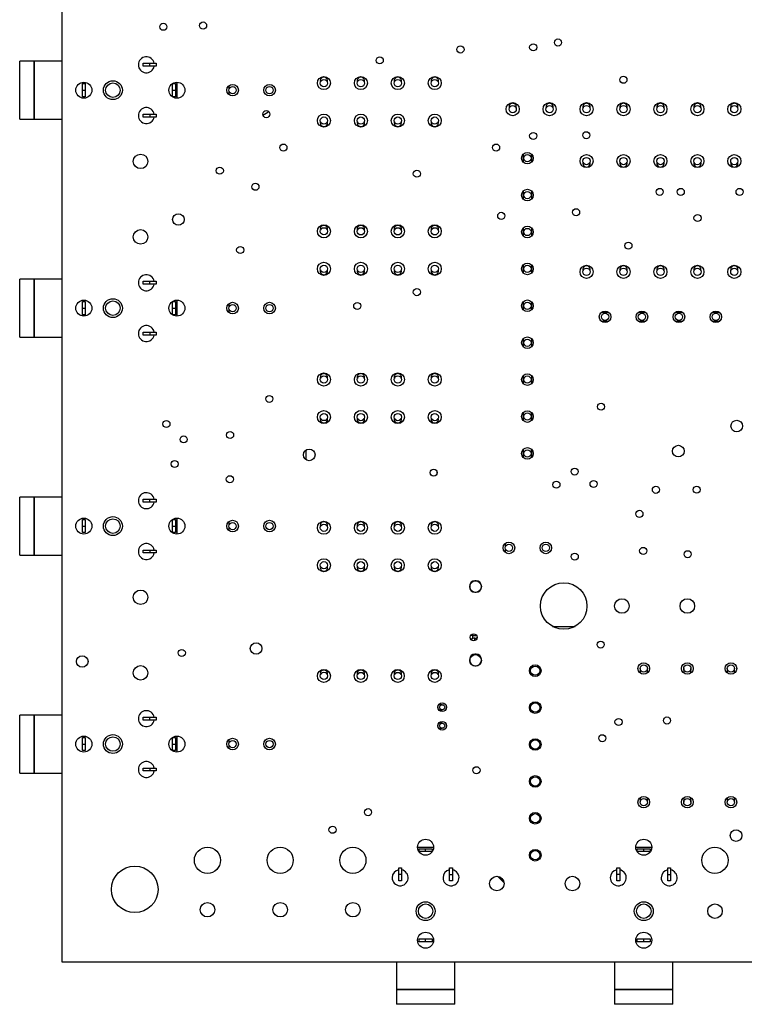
# Model space of a CAD drawing. Extents: x 50 to 151, y 80 to 221.
# Tile 1 of 6: x 50 to 100, y 80 to 148. Entities that reach past the tile are written whole.
import ezdxf

# ---------------------------------------------------------------- set-up
doc = ezdxf.new("R2010")
doc.units = 0
doc.layers.get('0').update_dxf_attribs({"linetype": 'CONTINUOUS'})

msp = doc.modelspace()

# ---------------------------------------------------------------- linework, layer by layer
at = {"color": 7, "linetype": 'CONTINUOUS'}
for p, q in [((52.943, 82.845), (52.943, 217.845)), ((52.942, 145.344), (52.943, 145.344)), ((52.942, 140.344), (52.942, 145.344)), ((51.032, 144.844), (50.032, 144.844)), ((50.032, 140.844), (50.032, 144.844)), ((51.032, 140.844), (51.032, 144.844)), ((52.942, 144.844), (51.042, 144.844)), ((51.042, 140.844), (51.042, 144.844)), ((58.523, 144.494), (58.523, 144.694)), ((58.523, 144.694), (58.973, 144.694)), ((58.973, 144.494), (58.523, 144.494)), ((58.973, 144.494), (58.973, 144.694)), ((58.973, 144.694), (59.423, 144.694)), ((59.423, 144.494), (58.973, 144.494)), ((59.423, 144.694), (59.423, 144.494)), ((54.342, 142.844), (54.342, 143.294)), ((54.342, 143.294), (54.542, 143.294)), ((54.542, 143.294), (54.542, 142.844)), ((60.542, 142.844), (60.542, 143.294)), ((60.542, 143.294), (60.742, 143.294)), ((60.742, 143.294), (60.742, 142.844)), ((60.842, 143.394), (60.842, 142.294)), ((64.443, 142.943), (64.443, 143.172)), ((54.342, 142.844), (54.542, 142.844)), ((54.342, 142.394), (54.342, 142.844)), ((54.542, 142.394), (54.342, 142.394)), ((54.542, 142.844), (54.542, 142.394)), ((60.542, 142.844), (60.742, 142.844)), ((60.542, 142.394), (60.542, 142.844)), ((60.742, 142.394), (60.542, 142.394)), ((60.742, 142.844), (60.742, 142.394)), ((64.443, 142.518), (64.443, 142.747)), ((58.523, 140.994), (58.523, 141.194)), ((58.523, 141.194), (58.973, 141.194)), ((58.973, 140.994), (58.523, 140.994)), ((58.973, 141.194), (58.973, 140.994)), ((58.973, 141.194), (59.423, 141.194)), ((59.423, 140.994), (58.973, 140.994)), ((59.423, 141.194), (59.423, 140.994)), ((50.032, 140.844), (51.032, 140.844)), ((51.042, 140.844), (52.942, 140.844)), ((52.943, 140.344), (52.942, 140.344)), ((52.942, 125.344), (52.942, 130.344)), ((52.942, 130.344), (52.943, 130.344)), ((51.032, 129.844), (50.032, 129.844)), ((50.032, 125.844), (50.032, 129.844)), ((51.032, 125.844), (51.032, 129.844)), ((52.942, 129.844), (51.042, 129.844)), ((51.042, 125.844), (51.042, 129.844)), ((58.523, 129.494), (58.523, 129.694)), ((58.523, 129.694), (58.973, 129.694)), ((58.973, 129.494), (58.523, 129.494)), ((58.973, 129.494), (58.973, 129.694)), ((58.973, 129.694), (59.423, 129.694)), ((59.423, 129.494), (58.973, 129.494)), ((59.423, 129.694), (59.423, 129.494)), ((54.342, 127.844), (54.342, 128.294)), ((54.342, 128.294), (54.542, 128.294)), ((54.542, 128.294), (54.542, 127.844)), ((60.542, 127.844), (60.542, 128.294)), ((60.542, 128.294), (60.742, 128.294)), ((60.742, 128.294), (60.742, 127.844)), ((60.842, 128.394), (60.842, 127.294)), ((64.443, 127.943), (64.443, 128.172)), ((54.342, 127.844), (54.542, 127.844)), ((54.342, 127.394), (54.342, 127.844)), ((54.542, 127.394), (54.342, 127.394)), ((54.542, 127.844), (54.542, 127.394)), ((60.542, 127.844), (60.742, 127.844)), ((60.542, 127.394), (60.542, 127.844)), ((60.742, 127.394), (60.542, 127.394)), ((60.742, 127.844), (60.742, 127.394)), ((64.443, 127.518), (64.443, 127.747)), ((58.523, 125.994), (58.523, 126.194)), ((58.523, 126.194), (58.973, 126.194)), ((58.973, 126.194), (58.973, 125.994)), ((58.973, 126.194), (59.423, 126.194)), ((59.423, 126.194), (59.423, 125.994)), ((50.032, 125.844), (51.032, 125.844)), ((51.042, 125.844), (52.942, 125.844)), ((58.973, 125.994), (58.523, 125.994)), ((59.423, 125.994), (58.973, 125.994)), ((52.943, 125.344), (52.942, 125.344)), ((69.734, 117.404), (69.734, 118.086)), ((78.736, 116.485), (78.735, 116.568)), ((52.942, 110.344), (52.942, 115.344)), ((52.942, 115.344), (52.943, 115.344)), ((51.032, 114.844), (50.032, 114.844)), ((50.032, 110.844), (50.032, 114.844)), ((51.032, 110.844), (51.032, 114.844)), ((52.942, 114.844), (51.042, 114.844)), ((51.042, 110.844), (51.042, 114.844)), ((58.523, 114.494), (58.523, 114.694)), ((58.523, 114.694), (58.973, 114.694)), ((58.973, 114.494), (58.973, 114.694)), ((58.973, 114.694), (59.423, 114.694)), ((59.423, 114.694), (59.423, 114.494)), ((58.973, 114.494), (58.523, 114.494)), ((59.423, 114.494), (58.973, 114.494)), ((54.342, 112.844), (54.342, 113.294)), ((54.342, 113.294), (54.542, 113.294)), ((54.542, 113.294), (54.542, 112.844)), ((60.542, 112.844), (60.542, 113.294)), ((60.542, 113.294), (60.742, 113.294)), ((60.742, 113.294), (60.742, 112.844)), ((60.842, 113.394), (60.842, 112.294)), ((64.443, 112.943), (64.443, 113.172)), ((54.342, 112.844), (54.542, 112.844)), ((54.342, 112.394), (54.342, 112.844)), ((54.542, 112.844), (54.542, 112.394)), ((60.542, 112.394), (60.542, 112.844)), ((60.542, 112.844), (60.742, 112.844)), ((60.742, 112.844), (60.742, 112.394)), ((64.443, 112.518), (64.443, 112.747)), ((54.542, 112.394), (54.342, 112.394)), ((60.742, 112.394), (60.542, 112.394)), ((58.523, 110.994), (58.523, 111.194)), ((58.523, 111.194), (58.973, 111.194)), ((58.973, 111.194), (58.973, 110.994)), ((58.973, 111.194), (59.423, 111.194)), ((59.423, 111.194), (59.423, 110.994)), ((83.443, 111.443), (83.443, 111.672)), ((83.443, 111.018), (83.443, 111.247)), ((50.032, 110.844), (51.032, 110.844)), ((51.042, 110.844), (52.942, 110.844)), ((58.973, 110.994), (58.523, 110.994)), ((59.423, 110.994), (58.973, 110.994)), ((52.943, 110.344), (52.942, 110.344)), ((80.979, 108.738), (80.979, 108.638)), ((81.429, 109.088), (81.329, 109.088)), ((81.779, 108.638), (81.779, 108.738)), ((81.329, 108.288), (81.429, 108.288)), ((86.669, 105.945), (88.218, 105.945)), ((81.132, 105.077), (81.046, 105.057)), ((81.329, 105.138), (81.429, 105.138)), ((81.481, 105.134), (81.429, 105.138)), ((80.979, 103.688), (80.979, 103.588)), ((81.429, 104.038), (81.329, 104.038)), ((81.779, 103.588), (81.779, 103.688)), ((81.329, 103.238), (81.429, 103.238)), ((92.693, 103.045), (92.693, 102.733)), ((93.193, 102.733), (93.193, 103.045)), ((95.693, 103.045), (95.693, 102.733)), ((96.193, 102.733), (96.193, 103.045)), ((98.693, 103.045), (98.693, 102.733)), ((99.193, 102.733), (99.193, 103.045)), ((52.942, 95.344), (52.942, 100.344)), ((52.942, 100.344), (52.943, 100.344)), ((79.084, 100.551), (78.841, 100.551)), ((51.032, 99.844), (50.032, 99.844)), ((50.032, 95.844), (50.032, 99.844)), ((51.032, 95.844), (51.032, 99.844)), ((52.942, 99.844), (51.042, 99.844)), ((51.042, 95.844), (51.042, 99.844)), ((58.523, 99.494), (58.523, 99.694)), ((58.523, 99.694), (58.973, 99.694)), ((58.973, 99.494), (58.973, 99.694)), ((58.973, 99.694), (59.423, 99.694)), ((59.423, 99.694), (59.423, 99.494)), ((78.841, 100.201), (79.084, 100.201)), ((58.973, 99.494), (58.523, 99.494)), ((59.423, 99.494), (58.973, 99.494)), ((79.084, 99.281), (78.841, 99.281)), ((78.841, 98.931), (79.084, 98.931)), ((54.342, 97.844), (54.342, 98.294)), ((54.342, 98.294), (54.542, 98.294)), ((54.542, 98.294), (54.542, 97.844)), ((60.542, 97.844), (60.542, 98.294)), ((60.542, 98.294), (60.742, 98.294)), ((60.742, 98.294), (60.742, 97.844)), ((60.842, 98.394), (60.842, 97.294)), ((54.342, 97.394), (54.342, 97.844)), ((54.342, 97.844), (54.542, 97.844)), ((54.542, 97.844), (54.542, 97.394)), ((60.542, 97.844), (60.742, 97.844)), ((60.542, 97.394), (60.542, 97.844)), ((60.742, 97.844), (60.742, 97.394)), ((64.443, 97.943), (64.443, 98.172)), ((64.443, 97.518), (64.443, 97.747)), ((54.542, 97.394), (54.342, 97.394)), ((60.742, 97.394), (60.542, 97.394)), ((50.032, 95.844), (51.032, 95.844)), ((51.042, 95.844), (52.942, 95.844)), ((58.523, 95.994), (58.523, 96.194)), ((58.523, 96.194), (58.973, 96.194)), ((58.973, 95.994), (58.523, 95.994)), ((58.973, 96.194), (58.973, 95.994)), ((58.973, 96.194), (59.423, 96.194)), ((59.423, 95.994), (58.973, 95.994)), ((59.423, 96.194), (59.423, 95.994)), ((52.943, 95.344), (52.942, 95.344)), ((92.693, 94.157), (92.693, 93.845)), ((93.193, 93.845), (93.193, 94.157)), ((95.693, 94.157), (95.693, 93.845)), ((96.193, 93.845), (96.193, 94.157)), ((98.693, 94.157), (98.693, 93.845)), ((99.193, 93.845), (99.193, 94.157)), ((77.394, 90.744), (78.494, 90.744)), ((77.495, 90.444), (77.495, 90.644)), ((77.495, 90.644), (77.945, 90.644)), ((77.945, 90.444), (77.495, 90.444)), ((77.945, 90.444), (77.945, 90.644)), ((77.945, 90.644), (78.395, 90.644)), ((78.395, 90.444), (77.945, 90.444)), ((78.395, 90.644), (78.395, 90.444)), ((92.394, 90.744), (93.494, 90.744)), ((92.495, 90.444), (92.495, 90.644)), ((92.495, 90.644), (92.945, 90.644)), ((92.945, 90.444), (92.495, 90.444)), ((92.945, 90.444), (92.945, 90.644)), ((92.945, 90.644), (93.395, 90.644)), ((93.395, 90.444), (92.945, 90.444)), ((93.395, 90.644), (93.395, 90.444)), ((76.095, 88.874), (76.095, 89.324)), ((76.095, 89.324), (76.295, 89.324)), ((76.295, 88.874), (76.095, 88.874)), ((76.095, 88.424), (76.095, 88.874)), ((76.295, 89.324), (76.295, 88.874)), ((76.295, 88.874), (76.295, 88.424)), ((79.595, 88.874), (79.595, 89.324)), ((79.595, 89.324), (79.795, 89.324)), ((79.595, 88.424), (79.595, 88.874)), ((79.595, 88.874), (79.795, 88.874)), ((79.795, 89.324), (79.795, 88.874)), ((79.795, 88.874), (79.795, 88.424)), ((91.095, 88.874), (91.095, 89.324)), ((91.095, 89.324), (91.295, 89.324)), ((91.295, 88.874), (91.095, 88.874)), ((91.095, 88.424), (91.095, 88.874)), ((91.295, 89.324), (91.295, 88.874)), ((91.295, 88.874), (91.295, 88.424)), ((94.595, 88.874), (94.595, 89.324)), ((94.595, 89.324), (94.795, 89.324)), ((94.595, 88.874), (94.795, 88.874)), ((94.595, 88.424), (94.595, 88.874)), ((94.795, 89.324), (94.795, 88.874)), ((94.795, 88.874), (94.795, 88.424)), ((76.295, 88.424), (76.095, 88.424)), ((79.795, 88.424), (79.595, 88.424)), ((83.342, 88.287), (82.885, 88.743)), ((91.295, 88.424), (91.095, 88.424)), ((94.795, 88.424), (94.595, 88.424)), ((77.495, 84.244), (77.495, 84.444)), ((77.495, 84.444), (77.945, 84.444)), ((77.945, 84.244), (77.495, 84.244)), ((77.945, 84.244), (77.945, 84.444)), ((77.945, 84.444), (78.395, 84.444)), ((78.395, 84.244), (77.945, 84.244)), ((78.395, 84.444), (78.395, 84.244)), ((92.495, 84.244), (92.495, 84.444)), ((92.495, 84.444), (92.945, 84.444)), ((92.945, 84.244), (92.495, 84.244)), ((92.945, 84.244), (92.945, 84.444)), ((92.945, 84.444), (93.395, 84.444)), ((93.395, 84.244), (92.945, 84.244)), ((93.395, 84.444), (93.395, 84.244)), ((147.943, 82.845), (52.943, 82.845)), ((75.445, 82.844), (75.445, 82.845)), ((80.445, 82.844), (75.445, 82.844)), ((75.945, 82.844), (75.945, 80.944)), ((79.945, 80.944), (79.945, 82.844)), ((80.445, 82.845), (80.445, 82.844)), ((90.445, 82.844), (90.445, 82.845)), ((95.445, 82.844), (90.445, 82.844)), ((90.945, 82.844), (90.945, 80.944)), ((94.945, 80.944), (94.945, 82.844)), ((95.445, 82.845), (95.445, 82.844)), ((79.945, 80.944), (75.945, 80.944)), ((75.945, 80.934), (75.945, 79.934)), ((79.945, 80.934), (75.945, 80.934)), ((79.945, 79.934), (79.945, 80.934)), ((94.945, 80.944), (90.945, 80.944)), ((90.945, 80.934), (90.945, 79.934)), ((94.945, 80.934), (90.945, 80.934)), ((94.945, 79.934), (94.945, 80.934)), ((79.945, 79.934), (75.945, 79.934)), ((94.945, 79.934), (90.945, 79.934))]:
    msp.add_line(p, q, dxfattribs=at)
at = {"color": 8, "linetype": 'CONTINUOUS'}
for p, q in [((84.643, 138.43), (84.643, 137.901)), ((85.243, 137.901), (85.243, 138.43)), ((84.643, 135.89), (84.643, 135.361)), ((85.243, 135.361), (85.243, 135.89)), ((84.643, 133.35), (84.643, 132.821)), ((85.243, 132.821), (85.243, 133.35)), ((84.643, 130.81), (84.643, 130.281)), ((85.243, 130.281), (85.243, 130.81)), ((84.643, 128.27), (84.643, 127.741)), ((85.243, 127.741), (85.243, 128.27)), ((90.548, 127.545), (90.019, 127.545)), ((93.088, 127.545), (92.559, 127.545)), ((95.628, 127.545), (95.099, 127.545)), ((98.168, 127.545), (97.639, 127.545)), ((90.019, 126.945), (90.548, 126.945)), ((92.559, 126.945), (93.088, 126.945)), ((95.099, 126.945), (95.628, 126.945)), ((97.639, 126.945), (98.168, 126.945)), ((84.643, 125.73), (84.643, 125.201)), ((85.243, 125.201), (85.243, 125.73)), ((84.643, 123.19), (84.643, 122.661)), ((85.243, 122.661), (85.243, 123.19)), ((84.643, 120.65), (84.643, 120.121)), ((85.243, 120.121), (85.243, 120.65)), ((84.643, 118.11), (84.643, 117.581)), ((85.243, 117.581), (85.243, 118.11)), ((81.329, 108.281), (81.329, 108.288)), ((81.429, 108.281), (81.429, 108.288)), ((81.179, 105.424), (81.179, 105.308)), ((81.179, 105.308), (81.179, 105.104)), ((81.179, 105.308), (81.458, 105.308)), ((81.329, 104.962), (81.329, 105.138)), ((81.429, 105.138), (81.429, 105.032))]:
    msp.add_line(p, q, dxfattribs=at)
at = {"color": 7, "linetype": 'CONTINUOUS'}
msp.add_lwpolyline([(66.759, 141.129), (67.103, 141.34), (67.152, 141.379)], dxfattribs=at)
at = {"color": 8, "linetype": 'CONTINUOUS'}
msp.add_lwpolyline([(81.179, 105.308), (81.043, 105.301), (81.028, 105.3)], dxfattribs=at)
at = {"color": 7, "linetype": 'CONTINUOUS'}
for centre, radius in [((59.909, 147.208), 0.243), ((62.643, 147.295), 0.243), ((87.046, 146.125), 0.243), ((80.343, 145.645), 0.243), ((85.343, 145.795), 0.243), ((74.793, 144.895), 0.243), ((70.954, 143.331), 0.45), ((73.494, 143.33), 0.45), ((76.034, 143.331), 0.45), ((78.574, 143.331), 0.45), ((91.549, 143.56), 0.243), ((54.442, 142.844), 0.55), ((56.442, 142.844), 0.65), ((56.442, 142.844), 0.5), ((60.842, 142.844), 0.55), ((64.673, 142.845), 0.4), ((64.673, 142.845), 0.25), ((67.213, 142.845), 0.4), ((67.213, 142.845), 0.25), ((70.954, 143.331), 0.25), ((73.494, 143.33), 0.25), ((76.034, 143.33), 0.25), ((78.574, 143.33), 0.25), ((83.933, 141.535), 0.45), ((83.933, 141.535), 0.25), ((86.473, 141.535), 0.45), ((86.473, 141.535), 0.25), ((89.013, 141.535), 0.45), ((89.013, 141.535), 0.25), ((91.553, 141.535), 0.45), ((91.553, 141.535), 0.25), ((94.093, 141.535), 0.45), ((94.093, 141.535), 0.25), ((96.633, 141.535), 0.45), ((96.633, 141.535), 0.25), ((99.173, 141.535), 0.45), ((99.173, 141.535), 0.25), ((66.993, 141.195), 0.243), ((70.954, 140.75), 0.45), ((70.954, 140.751), 0.25), ((73.494, 140.751), 0.45), ((73.494, 140.75), 0.25), ((76.034, 140.75), 0.45), ((76.034, 140.75), 0.25), ((78.574, 140.75), 0.45), ((78.574, 140.75), 0.25), ((85.343, 139.695), 0.243), ((88.993, 139.745), 0.243), ((68.17, 138.897), 0.243), ((82.793, 138.895), 0.243), ((58.343, 137.945), 0.5), ((84.943, 138.165), 0.4), ((84.943, 138.165), 0.25), ((89.013, 137.965), 0.45), ((91.553, 137.965), 0.45), ((94.093, 137.965), 0.45), ((96.633, 137.965), 0.45), ((99.173, 137.965), 0.45), ((89.013, 137.965), 0.25), ((91.553, 137.965), 0.25), ((94.093, 137.965), 0.25), ((96.633, 137.965), 0.25), ((99.173, 137.965), 0.25), ((63.794, 137.304), 0.243), ((77.343, 137.095), 0.243), ((66.243, 136.195), 0.243), ((84.943, 135.625), 0.4), ((84.943, 135.625), 0.25), ((94.043, 135.845), 0.243), ((95.493, 135.845), 0.243), ((99.533, 135.845), 0.243), ((60.943, 133.945), 0.4), ((83.143, 134.195), 0.243), ((88.293, 134.445), 0.243), ((96.643, 134.045), 0.243), ((70.954, 133.131), 0.45), ((73.494, 133.13), 0.45), ((76.034, 133.131), 0.45), ((78.574, 133.131), 0.45), ((58.343, 132.745), 0.5), ((70.954, 133.131), 0.25), ((73.494, 133.13), 0.25), ((76.034, 133.13), 0.25), ((78.574, 133.13), 0.25), ((84.943, 133.085), 0.4), ((84.943, 133.085), 0.25), ((91.893, 132.145), 0.243), ((65.193, 131.845), 0.243), ((70.954, 130.55), 0.45), ((70.954, 130.551), 0.25), ((73.494, 130.551), 0.45), ((73.494, 130.55), 0.25), ((76.034, 130.55), 0.45), ((76.034, 130.55), 0.25), ((78.574, 130.55), 0.45), ((78.574, 130.55), 0.25), ((84.943, 130.545), 0.4), ((84.943, 130.545), 0.25), ((89.013, 130.345), 0.45), ((91.553, 130.345), 0.45), ((94.093, 130.345), 0.45), ((96.633, 130.345), 0.45), ((99.173, 130.345), 0.45), ((89.013, 130.345), 0.25), ((91.553, 130.345), 0.25), ((94.093, 130.345), 0.25), ((96.633, 130.345), 0.25), ((99.173, 130.345), 0.25), ((77.343, 128.945), 0.243), ((54.442, 127.844), 0.55), ((56.442, 127.844), 0.65), ((56.442, 127.844), 0.5), ((60.842, 127.844), 0.55), ((64.673, 127.845), 0.4), ((64.673, 127.845), 0.25), ((67.213, 127.845), 0.4), ((67.213, 127.845), 0.25), ((73.243, 127.995), 0.243), ((84.943, 128.005), 0.4), ((84.943, 128.005), 0.25), ((90.283, 127.245), 0.4), ((90.283, 127.245), 0.25), ((92.823, 127.245), 0.4), ((92.823, 127.245), 0.25), ((95.363, 127.245), 0.4), ((95.363, 127.245), 0.25), ((97.903, 127.245), 0.4), ((97.903, 127.245), 0.25), ((84.943, 125.465), 0.4), ((84.943, 125.465), 0.25), ((70.954, 122.931), 0.45), ((73.494, 122.93), 0.45), ((76.034, 122.931), 0.45), ((78.574, 122.931), 0.45), ((84.943, 122.925), 0.4), ((70.954, 122.931), 0.25), ((73.494, 122.93), 0.25), ((76.034, 122.93), 0.25), ((78.574, 122.93), 0.25), ((84.943, 122.925), 0.25), ((67.193, 121.595), 0.243), ((90.01, 121.062), 0.243), ((70.954, 120.35), 0.45), ((73.494, 120.351), 0.45), ((76.034, 120.35), 0.45), ((78.574, 120.35), 0.45), ((84.943, 120.385), 0.4), ((84.943, 120.385), 0.25), ((60.123, 119.873), 0.243), ((70.954, 120.351), 0.25), ((73.494, 120.35), 0.25), ((76.034, 120.35), 0.25), ((78.574, 120.35), 0.25), ((99.338, 119.73), 0.4), ((64.502, 119.112), 0.243), ((61.305, 118.811), 0.243), ((69.943, 117.745), 0.4), ((84.943, 117.845), 0.4), ((84.943, 117.845), 0.25), ((95.324, 118.004), 0.4), ((60.685, 117.119), 0.243), ((78.496, 116.524), 0.243), ((88.193, 116.595), 0.243), ((64.484, 116.071), 0.243), ((86.943, 115.695), 0.243), ((89.493, 115.745), 0.243), ((93.779, 115.341), 0.243), ((96.588, 115.351), 0.243), ((92.648, 113.687), 0.243), ((54.442, 112.844), 0.55), ((56.442, 112.844), 0.65), ((56.442, 112.844), 0.5), ((60.842, 112.844), 0.55), ((64.673, 112.845), 0.4), ((67.213, 112.845), 0.4), ((70.954, 112.731), 0.45), ((73.494, 112.73), 0.45), ((76.034, 112.731), 0.45), ((78.574, 112.731), 0.45), ((64.673, 112.845), 0.25), ((67.213, 112.845), 0.25), ((70.954, 112.731), 0.25), ((73.494, 112.73), 0.25), ((76.034, 112.73), 0.25), ((78.574, 112.73), 0.25), ((83.673, 111.345), 0.4), ((83.673, 111.345), 0.25), ((86.213, 111.345), 0.4), ((86.213, 111.345), 0.25), ((92.907, 111.138), 0.243), ((95.965, 110.908), 0.243), ((70.95, 110.151), 0.45), ((73.49, 110.151), 0.45), ((76.03, 110.151), 0.45), ((78.57, 110.151), 0.45), ((88.204, 110.745), 0.243), ((70.954, 110.151), 0.25), ((73.494, 110.15), 0.25), ((76.034, 110.15), 0.25), ((78.574, 110.15), 0.25), ((58.343, 107.945), 0.5), ((81.379, 108.678), 0.4), ((87.443, 107.345), 1.6), ((91.443, 107.345), 0.5), ((95.943, 107.345), 0.5), ((81.245, 105.19), 0.243), ((61.18, 104.115), 0.243), ((66.291, 104.421), 0.4), ((89.985, 104.688), 0.243), ((54.33, 103.526), 0.4), ((81.379, 103.598), 0.4), ((58.343, 102.745), 0.5), ((85.483, 102.895), 0.4), ((85.483, 102.895), 0.32), ((92.943, 103.045), 0.4), ((92.943, 103.045), 0.25), ((95.943, 103.045), 0.4), ((95.943, 103.045), 0.25), ((98.943, 103.045), 0.4), ((98.943, 103.045), 0.25), ((70.95, 102.531), 0.45), ((70.954, 102.531), 0.25), ((73.49, 102.531), 0.45), ((73.494, 102.53), 0.25), ((76.03, 102.531), 0.45), ((76.034, 102.53), 0.25), ((78.57, 102.531), 0.45), ((78.574, 102.53), 0.25), ((79.084, 100.376), 0.3), ((79.084, 100.376), 0.175), ((85.483, 100.355), 0.4), ((85.483, 100.355), 0.32), ((94.543, 99.464), 0.243), ((79.084, 99.106), 0.3), ((79.084, 99.106), 0.175), ((91.211, 99.365), 0.243), ((54.442, 97.844), 0.55), ((56.442, 97.844), 0.65), ((56.442, 97.844), 0.5), ((60.842, 97.844), 0.55), ((90.093, 98.245), 0.243), ((64.673, 97.845), 0.4), ((64.673, 97.845), 0.25), ((67.213, 97.845), 0.4), ((67.213, 97.845), 0.25), ((85.483, 97.815), 0.4), ((85.483, 97.815), 0.32), ((81.443, 96.045), 0.243), ((85.483, 95.275), 0.4), ((85.483, 95.275), 0.32), ((92.943, 93.845), 0.4), ((95.943, 93.845), 0.4), ((98.943, 93.845), 0.4), ((92.943, 93.845), 0.25), ((95.943, 93.845), 0.25), ((98.943, 93.845), 0.25), ((73.988, 93.156), 0.243), ((85.483, 92.735), 0.4), ((85.483, 92.735), 0.32), ((71.543, 91.945), 0.243), ((99.293, 91.545), 0.4), ((77.944, 90.744), 0.55), ((92.944, 90.744), 0.55), ((62.943, 89.845), 0.9), ((67.943, 89.845), 0.9), ((72.943, 89.845), 0.9), ((85.483, 90.195), 0.4), ((85.483, 90.195), 0.32), ((97.843, 89.845), 0.9), ((57.943, 87.845), 1.6), ((82.843, 88.245), 0.5), ((88.043, 88.245), 0.5), ((62.945, 86.445), 0.5), ((67.945, 86.445), 0.5), ((72.945, 86.445), 0.5), ((77.945, 86.344), 0.65), ((77.945, 86.344), 0.5), ((92.945, 86.344), 0.65), ((92.945, 86.344), 0.5), ((97.843, 86.345), 0.5), ((77.944, 84.344), 0.55), ((92.944, 84.344), 0.55)]:
    msp.add_circle(centre, radius, dxfattribs=at)
for centre, radius, start, end in [((58.742, 144.594), 0.55, 10.4439, 180), ((58.742, 144.594), 0.55, 180, 349.49253), ((70.954, 143.491), 0.25, 89.99925, 198.66217), ((70.954, 143.491), 0.25, 341.33632, 89.99925), ((73.494, 143.49), 0.25, 89.99925, 198.66217), ((73.494, 143.49), 0.25, 341.33632, 89.99925), ((76.034, 143.49), 0.25, 89.99925, 198.66217), ((76.034, 143.49), 0.25, 341.33632, 89.99925), ((78.574, 143.49), 0.25, 89.99925, 198.66217), ((78.574, 143.49), 0.25, 341.33632, 89.99925), ((58.742, 141.094), 0.55, 10.4439, 180), ((83.933, 141.695), 0.25, 90, 198.66292), ((83.933, 141.695), 0.25, 341.33708, 90), ((86.473, 141.695), 0.25, 90, 198.66292), ((86.473, 141.695), 0.25, 341.33708, 90), ((89.013, 141.695), 0.25, 90, 198.66292), ((89.013, 141.695), 0.25, 341.33708, 90), ((91.553, 141.695), 0.25, 90, 198.66292), ((91.553, 141.695), 0.25, 341.33708, 90), ((94.093, 141.695), 0.25, 90, 198.66292), ((94.093, 141.695), 0.25, 341.33708, 90), ((96.633, 141.695), 0.25, 90, 198.66292), ((96.633, 141.695), 0.25, 341.33708, 90), ((99.173, 141.695), 0.25, 90, 198.66292), ((99.173, 141.695), 0.25, 341.33708, 90), ((58.742, 141.094), 0.55, 180, 349.49253), ((70.954, 140.591), 0.25, 161.33632, 18.66217), ((73.494, 140.59), 0.25, 161.33632, 18.66217), ((76.034, 140.59), 0.25, 161.33632, 18.66217), ((78.574, 140.59), 0.25, 161.33632, 18.66217), ((89.013, 137.805), 0.25, 161.33708, 18.66292), ((91.553, 137.805), 0.25, 161.33708, 18.66292), ((94.093, 137.805), 0.25, 161.33708, 18.66292), ((96.633, 137.805), 0.25, 161.33708, 18.66292), ((99.173, 137.805), 0.25, 161.33708, 18.66292), ((70.954, 133.291), 0.25, 89.99925, 198.66217), ((70.954, 133.291), 0.25, 341.33632, 89.99925), ((73.494, 133.29), 0.25, 89.99925, 198.66217), ((73.494, 133.29), 0.25, 341.33632, 89.99925), ((76.034, 133.29), 0.25, 89.99925, 198.66217), ((76.034, 133.29), 0.25, 341.33632, 89.99925), ((78.574, 133.29), 0.25, 89.99925, 198.66217), ((78.574, 133.29), 0.25, 341.33632, 89.99925), ((58.742, 129.594), 0.55, 10.4439, 180), ((70.954, 130.391), 0.25, 161.33632, 18.66217), ((73.494, 130.39), 0.25, 161.33632, 18.66217), ((76.034, 130.39), 0.25, 161.33632, 18.66217), ((78.574, 130.39), 0.25, 161.33632, 18.66217), ((89.013, 130.505), 0.25, 90, 198.66292), ((89.013, 130.505), 0.25, 341.33708, 90), ((91.553, 130.505), 0.25, 90, 198.66292), ((91.553, 130.505), 0.25, 341.33708, 90), ((94.093, 130.505), 0.25, 90, 198.66292), ((94.093, 130.505), 0.25, 341.33708, 90), ((96.633, 130.505), 0.25, 90, 198.66292), ((96.633, 130.505), 0.25, 341.33708, 90), ((99.173, 130.505), 0.25, 90, 198.66292), ((99.173, 130.505), 0.25, 341.33708, 90), ((58.742, 129.594), 0.55, 180, 349.49253), ((58.742, 126.094), 0.55, 10.4439, 180), ((58.742, 126.094), 0.55, 180, 349.49253), ((70.954, 123.091), 0.25, 89.99925, 198.66217), ((70.954, 123.091), 0.25, 341.33632, 89.99925), ((73.494, 123.09), 0.25, 89.99925, 198.66217), ((73.494, 123.09), 0.25, 341.33632, 89.99925), ((76.034, 123.09), 0.25, 89.99925, 198.66217), ((76.034, 123.09), 0.25, 341.33632, 89.99925), ((78.574, 123.09), 0.25, 89.99925, 198.66217), ((78.574, 123.09), 0.25, 341.33632, 89.99925), ((70.954, 120.191), 0.25, 161.33632, 18.66217), ((73.494, 120.19), 0.25, 161.33632, 18.66217), ((76.034, 120.19), 0.25, 161.33632, 18.66217), ((78.574, 120.19), 0.25, 161.33632, 18.66217), ((58.742, 114.594), 0.55, 10.4439, 180), ((58.742, 114.594), 0.55, 180, 349.49253), ((70.954, 112.891), 0.25, 89.99925, 198.66217), ((70.954, 112.891), 0.25, 341.33632, 89.99925), ((73.494, 112.89), 0.25, 89.99925, 198.66217), ((73.494, 112.89), 0.25, 341.33632, 89.99925), ((76.034, 112.89), 0.25, 89.99925, 198.66217), ((76.034, 112.89), 0.25, 341.33632, 89.99925), ((78.574, 112.89), 0.25, 89.99925, 198.66217), ((78.574, 112.89), 0.25, 341.33632, 89.99925), ((58.742, 111.094), 0.55, 10.4439, 180), ((58.742, 111.094), 0.55, 180, 349.49253), ((70.954, 109.991), 0.25, 161.33632, 18.66217), ((73.494, 109.99), 0.25, 161.33632, 18.66217), ((76.034, 109.99), 0.25, 161.33632, 18.66217), ((78.574, 109.99), 0.25, 161.33632, 18.66217), ((81.329, 108.738), 0.35, 90, 180), ((81.329, 108.638), 0.35, 180, 270), ((81.429, 108.738), 0.35, 0, 90), ((81.429, 108.638), 0.35, 270, 0), ((81.329, 104.788), 0.35, 90, 137.87875), ((81.329, 103.688), 0.35, 90, 180), ((81.429, 103.688), 0.35, 0, 90), ((81.329, 103.588), 0.35, 180, 270), ((81.429, 103.588), 0.35, 270, 0), ((70.954, 102.691), 0.25, 89.99925, 198.66217), ((70.954, 102.691), 0.25, 341.33632, 89.99925), ((73.494, 102.69), 0.25, 89.99925, 198.66217), ((73.494, 102.69), 0.25, 341.33632, 89.99925), ((76.034, 102.69), 0.25, 89.99925, 198.66217), ((76.034, 102.69), 0.25, 341.33632, 89.99925), ((78.574, 102.69), 0.25, 89.99925, 198.66217), ((78.574, 102.69), 0.25, 341.33632, 89.99925), ((58.742, 99.594), 0.55, 10.4439, 180), ((58.742, 99.594), 0.55, 180, 349.49253), ((58.742, 96.094), 0.55, 10.4439, 180), ((58.742, 96.094), 0.55, 180, 349.49253), ((76.194, 88.644), 0.55, 100.4439, 180), ((76.194, 88.644), 0.55, 180, 79.49253), ((79.694, 88.644), 0.55, 100.4439, 180), ((79.694, 88.644), 0.55, 180, 79.49253), ((91.194, 88.644), 0.55, 100.4439, 180), ((91.194, 88.644), 0.55, 180, 79.49253), ((94.694, 88.644), 0.55, 100.4439, 180), ((94.694, 88.644), 0.55, 180, 79.49253)]:
    msp.add_arc(centre, radius, start, end, dxfattribs=at)

doc.saveas('drawing.dxf')
